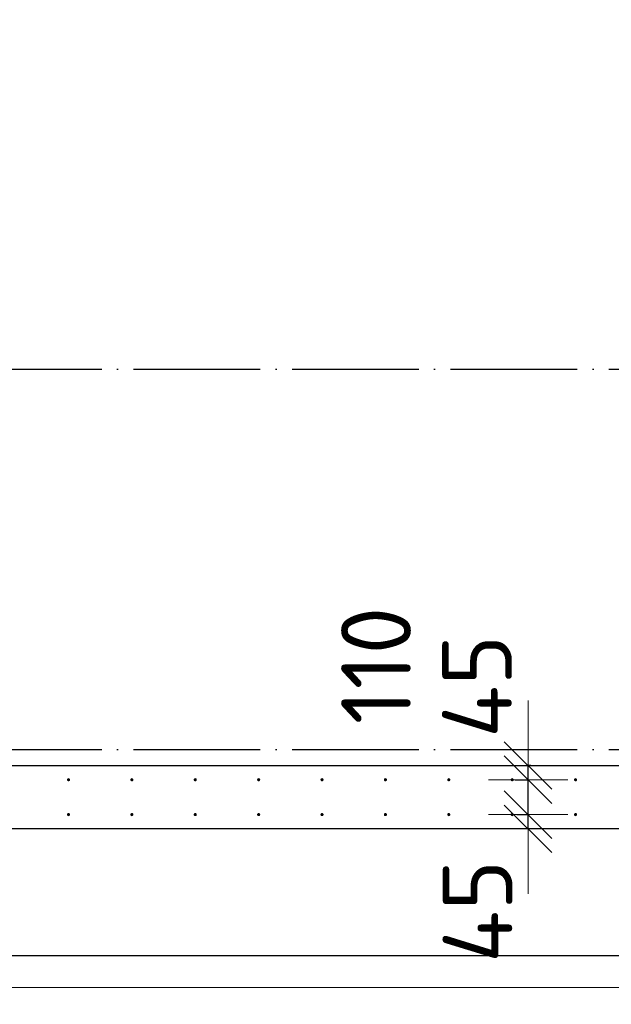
# Model space of a CAD drawing. Header units: millimetres. Extents: x 123094 to 184385, y 26948 to 48500.
# Tile 53 of 104: x 150846 to 152713, y 29197 to 32302. Entities that reach past the tile are written whole.
import ezdxf

# ---------------------------------------------------------------- set-up
doc = ezdxf.new("R2010")
doc.units = ezdxf.units.MM
doc.header["$PDMODE"] = 65
doc.linetypes.add('______11', pattern=[500, 400, -50, 0, -50])
doc.linetypes.add('______5', pattern=[1100, 800, -100, 100, -100])
for name, color, linetype, lineweight in [('Standard', 7, 'Continuous', 25), ('Арм.стержн. Выпуски', 180, 'Continuous', 35), ('Размерная линия_ общее', 7, 'Continuous', 13), ('Стена_ общее', 7, 'Continuous', 35), ('Фундамент_ общее', 7, 'Continuous', 35)]:
    doc.layers.add(name, color=color, linetype=linetype, lineweight=lineweight)
doc.layers.add('Осевая линия_ общее', color=7, linetype='______5', lineweight=13, true_color=0xa0a0a0)
doc.styles.add('ISOCPEUR', font='ISOCPEUR')
doc.dimstyles.new('DIMSTYLE_3', dxfattribs={"dimtxt": 220, "dimasz": 250, "dimexe": 0, "dimexo": 0, "dimgap": 110, "dimtad": 2, "dimdec": 0, "dimrnd": 5, "dimzin": 12, "dimdsep": 46, "dimtxsty": 'ISOCPEUR', "dimblk1": 'ALL_ML_STRICH', "dimblk2": 'ALL_ML_STRICH', "dimsah": 1, "dimcen": 0, "dimclrd": 7, "dimclre": 256, "dimclrt": 7, "dimadec": 0, "dimazin": 0, "dimtfac": 1, "dimtdec": 0, "dimtix": 1, "dimtmove": 2, "dimatfit": 3, "dimfxl": 0, "dimtzin": 0, "dimlwd": 0, "dimlwe": -3, "dimarcsym": 0})
doc.dimstyles.new('DIMSTYLE_5', dxfattribs={"dimtxt": 220, "dimasz": 250, "dimexe": 0, "dimexo": 0, "dimgap": 110, "dimtad": 2, "dimdec": 0, "dimrnd": 5, "dimzin": 12, "dimdsep": 46, "dimtxsty": 'ISOCPEUR', "dimblk1": 'ALL_ML_STRICH', "dimblk2": 'ALL_ML_STRICH', "dimsah": 1, "dimcen": 0, "dimclrd": 7, "dimclre": 256, "dimclrt": 7, "dimadec": 0, "dimazin": 0, "dimtfac": 1, "dimtdec": 0, "dimtix": 1, "dimtmove": 2, "dimatfit": 3, "dimfxl": 0, "dimtvp": 1.2, "dimtzin": 0, "dimlwd": 0, "dimlwe": -3, "dimarcsym": 0})

# ---------------------------------------------------------------- blocks, each defined once
blk = doc.blocks.new('ALL_ML_STRICH')
at = {"color": 0, "linetype": 'ByBlock', "lineweight": -2}
for p, q in [((0, -0.5), (0, 0.5)), ((-0.3, -0.3), (0.3, 0.3)), ((-1, 0), (0.5, 0))]:
    blk.add_line(p, q, dxfattribs=at)
blk = doc.blocks.new('*D120')
at = {"layer": 'DEFPOINTS', "color": 7, "linetype": 'Continuous', "lineweight": 13, "transparency": 33554687}
for p in [(152394.8, 29795), (152450.2, 29750), (152489.5, 29750)]:
    blk.add_point(p, dxfattribs=at)
at = {"layer": 'Размерная линия_ общее', "color": 253, "linetype": 'Continuous', "lineweight": -2, "true_color": 0xa0a0a0, "transparency": 33554687}
for p, q in [((152414.8, 29795), (152450.2, 29795)), ((152469.5, 29750), (152450.2, 29750))]:
    blk.add_line(p, q, dxfattribs=at)
at = {"layer": 'Размерная линия_ общее', "color": 7, "linetype": 'Continuous', "lineweight": -2, "transparency": 33554687}
blk.add_line((152450.2, 29750), (152450.2, 29795), dxfattribs=at)
at = {"layer": 'Размерная линия_ общее', "color": 7, "linetype": 'Continuous', "lineweight": 13, "transparency": 33554687, "xscale": 250, "yscale": 250, "zscale": 250}
for p, rotation in [((152450.2, 29750), 270), ((152450.2, 29795), 90)]:
    blk.add_blockref('ALL_ML_STRICH', p, dxfattribs=dict(at, rotation=rotation))
at = {"layer": 'Размерная линия_ общее', "color": 7, "linetype": 'Continuous', "lineweight": 13, "transparency": 33554687, "insert": (152290.7, 29489.6), "char_height": 220, "width": 440, "attachment_point": 5, "rotation": 90, "style": 'ISOCPEUR'}
blk.add_mtext('\\A1;{45}', dxfattribs=at)
blk = doc.blocks.new('*D121')
at = {"layer": 'DEFPOINTS', "color": 7, "linetype": 'Continuous', "lineweight": 13, "transparency": 33554687}
for p in [(152389.8, 29905), (152394.8, 29795), (152450.2, 29795)]:
    blk.add_point(p, dxfattribs=at)
at = {"layer": 'Размерная линия_ общее', "color": 253, "linetype": 'Continuous', "lineweight": -2, "true_color": 0xa0a0a0, "transparency": 33554687}
for p, q in [((152409.8, 29905), (152450.2, 29905)), ((152414.8, 29795), (152450.2, 29795))]:
    blk.add_line(p, q, dxfattribs=at)
at = {"layer": 'Размерная линия_ общее', "color": 7, "linetype": 'Continuous', "lineweight": -2, "transparency": 33554687}
blk.add_line((152450.2, 29795), (152450.2, 29905), dxfattribs=at)
at = {"layer": 'Размерная линия_ общее', "color": 7, "linetype": 'Continuous', "lineweight": 13, "transparency": 33554687, "xscale": 250, "yscale": 250, "zscale": 250}
for p, rotation in [((152450.2, 29795), 270), ((152450.2, 29905), 90)]:
    blk.add_blockref('ALL_ML_STRICH', p, dxfattribs=dict(at, rotation=rotation))
at = {"layer": 'Размерная линия_ общее', "color": 7, "linetype": 'Continuous', "lineweight": 13, "transparency": 33554687, "insert": (151970.3, 30265.2), "char_height": 220, "width": 660, "attachment_point": 5, "rotation": 90, "style": 'ISOCPEUR'}
blk.add_mtext('\\A1;{110}', dxfattribs=at)
blk = doc.blocks.new('*D122')
at = {"layer": 'DEFPOINTS', "color": 7, "linetype": 'Continuous', "lineweight": 13, "transparency": 33554687}
for p in [(152478.7, 29950), (152389.8, 29905), (152450.2, 29905)]:
    blk.add_point(p, dxfattribs=at)
at = {"layer": 'Размерная линия_ общее', "color": 253, "linetype": 'Continuous', "lineweight": -2, "true_color": 0xa0a0a0, "transparency": 33554687}
for p, q in [((152458.7, 29950), (152450.2, 29950)), ((152409.8, 29905), (152450.2, 29905))]:
    blk.add_line(p, q, dxfattribs=at)
at = {"layer": 'Размерная линия_ общее', "color": 7, "linetype": 'Continuous', "lineweight": -2, "transparency": 33554687}
blk.add_line((152450.2, 29905), (152450.2, 29950), dxfattribs=at)
at = {"layer": 'Размерная линия_ общее', "color": 7, "linetype": 'Continuous', "lineweight": 13, "transparency": 33554687, "xscale": 250, "yscale": 250, "zscale": 250}
for p, rotation in [((152450.2, 29905), 270), ((152450.2, 29950), 90)]:
    blk.add_blockref('ALL_ML_STRICH', p, dxfattribs=dict(at, rotation=rotation))
at = {"layer": 'Размерная линия_ общее', "color": 7, "linetype": 'Continuous', "lineweight": 13, "transparency": 33554687, "insert": (152288.9, 30199.4), "char_height": 220, "width": 440, "attachment_point": 5, "rotation": 90, "style": 'ISOCPEUR'}
blk.add_mtext('\\A1;{45}', dxfattribs=at)
blk = doc.blocks.new('*D356')
at = {"layer": 'DEFPOINTS', "color": 7, "linetype": 'Continuous', "lineweight": 13, "transparency": 33554687}
for p in [(149800, 29795), (153400, 29795), (149800, 28639)]:
    blk.add_point(p, dxfattribs=at)
at = {"layer": 'Размерная линия_ общее', "color": 253, "linetype": 'Continuous', "lineweight": -2, "true_color": 0xa0a0a0, "transparency": 33554687}
for p, q in [((149800, 29775), (149800, 28639)), ((153400, 29775), (153400, 28639))]:
    blk.add_line(p, q, dxfattribs=at)
at = {"layer": 'Размерная линия_ общее', "color": 7, "linetype": 'Continuous', "lineweight": -2, "transparency": 33554687}
blk.add_line((149800, 28639), (153400, 28639), dxfattribs=at)
at = {"layer": 'Размерная линия_ общее', "color": 7, "linetype": 'Continuous', "lineweight": 13, "transparency": 33554687, "xscale": 250, "yscale": 250, "zscale": 250, "rotation": 180}
blk.add_blockref('ALL_ML_STRICH', (149800, 28639), dxfattribs=at)
at = {"layer": 'Размерная линия_ общее', "color": 7, "linetype": 'Continuous', "lineweight": 13, "transparency": 33554687, "xscale": 250, "yscale": 250, "zscale": 250}
blk.add_blockref('ALL_ML_STRICH', (153400, 28639), dxfattribs=at)
at = {"layer": 'Размерная линия_ общее', "color": 7, "linetype": 'Continuous', "lineweight": 13, "transparency": 33554687, "insert": (150786, 28909), "char_height": 220, "width": 11, "attachment_point": 1, "line_spacing_factor": 0.60241, "style": 'ISOCPEUR'}
blk.add_mtext('18х200=3600', dxfattribs=at)

msp = doc.modelspace()

# ---------------------------------------------------------------- hatches: boundary and pattern name
at = {"layer": 'Арм.стержн. Выпуски', "linetype": 'Continuous', "lineweight": 35, "transparency": 33554687}
for points in [[(151005, 29905), (151004.6, 29906.9), (151003.5, 29908.5), (151001.9, 29909.6), (151000, 29910), (150998.1, 29909.6), (150996.5, 29908.5), (150995.4, 29906.9), (150995, 29905), (150995.4, 29903.1), (150996.5, 29901.5), (150998.1, 29900.4), (151000, 29900), (151001.9, 29900.4), (151003.5, 29901.5), (151004.6, 29903.1)], [(151205, 29905), (151204.6, 29906.9), (151203.5, 29908.5), (151201.9, 29909.6), (151200, 29910), (151198.1, 29909.6), (151196.5, 29908.5), (151195.4, 29906.9), (151195, 29905), (151195.4, 29903.1), (151196.5, 29901.5), (151198.1, 29900.4), (151200, 29900), (151201.9, 29900.4), (151203.5, 29901.5), (151204.6, 29903.1)], [(151405, 29905), (151404.6, 29906.9), (151403.5, 29908.5), (151401.9, 29909.6), (151400, 29910), (151398.1, 29909.6), (151396.5, 29908.5), (151395.4, 29906.9), (151395, 29905), (151395.4, 29903.1), (151396.5, 29901.5), (151398.1, 29900.4), (151400, 29900), (151401.9, 29900.4), (151403.5, 29901.5), (151404.6, 29903.1)], [(151605, 29905), (151604.6, 29906.9), (151603.5, 29908.5), (151601.9, 29909.6), (151600, 29910), (151598.1, 29909.6), (151596.5, 29908.5), (151595.4, 29906.9), (151595, 29905), (151595.4, 29903.1), (151596.5, 29901.5), (151598.1, 29900.4), (151600, 29900), (151601.9, 29900.4), (151603.5, 29901.5), (151604.6, 29903.1)], [(151805, 29905), (151804.6, 29906.9), (151803.5, 29908.5), (151801.9, 29909.6), (151800, 29910), (151798.1, 29909.6), (151796.5, 29908.5), (151795.4, 29906.9), (151795, 29905), (151795.4, 29903.1), (151796.5, 29901.5), (151798.1, 29900.4), (151800, 29900), (151801.9, 29900.4), (151803.5, 29901.5), (151804.6, 29903.1)], [(152005, 29905), (152004.6, 29906.9), (152003.5, 29908.5), (152001.9, 29909.6), (152000, 29910), (151998.1, 29909.6), (151996.5, 29908.5), (151995.4, 29906.9), (151995, 29905), (151995.4, 29903.1), (151996.5, 29901.5), (151998.1, 29900.4), (152000, 29900), (152001.9, 29900.4), (152003.5, 29901.5), (152004.6, 29903.1)], [(152205, 29905), (152204.6, 29906.9), (152203.5, 29908.5), (152201.9, 29909.6), (152200, 29910), (152198.1, 29909.6), (152196.5, 29908.5), (152195.4, 29906.9), (152195, 29905), (152195.4, 29903.1), (152196.5, 29901.5), (152198.1, 29900.4), (152200, 29900), (152201.9, 29900.4), (152203.5, 29901.5), (152204.6, 29903.1)], [(152405, 29905), (152404.6, 29906.9), (152403.5, 29908.5), (152401.9, 29909.6), (152400, 29910), (152398.1, 29909.6), (152396.5, 29908.5), (152395.4, 29906.9), (152395, 29905), (152395.4, 29903.1), (152396.5, 29901.5), (152398.1, 29900.4), (152400, 29900), (152401.9, 29900.4), (152403.5, 29901.5), (152404.6, 29903.1)], [(152605, 29905), (152604.6, 29906.9), (152603.5, 29908.5), (152601.9, 29909.6), (152600, 29910), (152598.1, 29909.6), (152596.5, 29908.5), (152595.4, 29906.9), (152595, 29905), (152595.4, 29903.1), (152596.5, 29901.5), (152598.1, 29900.4), (152600, 29900), (152601.9, 29900.4), (152603.5, 29901.5), (152604.6, 29903.1)], [(151005, 29795), (151004.6, 29796.9), (151003.5, 29798.5), (151001.9, 29799.6), (151000, 29800), (150998.1, 29799.6), (150996.5, 29798.5), (150995.4, 29796.9), (150995, 29795), (150995.4, 29793.1), (150996.5, 29791.5), (150998.1, 29790.4), (151000, 29790), (151001.9, 29790.4), (151003.5, 29791.5), (151004.6, 29793.1)], [(151205, 29795), (151204.6, 29796.9), (151203.5, 29798.5), (151201.9, 29799.6), (151200, 29800), (151198.1, 29799.6), (151196.5, 29798.5), (151195.4, 29796.9), (151195, 29795), (151195.4, 29793.1), (151196.5, 29791.5), (151198.1, 29790.4), (151200, 29790), (151201.9, 29790.4), (151203.5, 29791.5), (151204.6, 29793.1)], [(151405, 29795), (151404.6, 29796.9), (151403.5, 29798.5), (151401.9, 29799.6), (151400, 29800), (151398.1, 29799.6), (151396.5, 29798.5), (151395.4, 29796.9), (151395, 29795), (151395.4, 29793.1), (151396.5, 29791.5), (151398.1, 29790.4), (151400, 29790), (151401.9, 29790.4), (151403.5, 29791.5), (151404.6, 29793.1)], [(151605, 29795), (151604.6, 29796.9), (151603.5, 29798.5), (151601.9, 29799.6), (151600, 29800), (151598.1, 29799.6), (151596.5, 29798.5), (151595.4, 29796.9), (151595, 29795), (151595.4, 29793.1), (151596.5, 29791.5), (151598.1, 29790.4), (151600, 29790), (151601.9, 29790.4), (151603.5, 29791.5), (151604.6, 29793.1)], [(151805, 29795), (151804.6, 29796.9), (151803.5, 29798.5), (151801.9, 29799.6), (151800, 29800), (151798.1, 29799.6), (151796.5, 29798.5), (151795.4, 29796.9), (151795, 29795), (151795.4, 29793.1), (151796.5, 29791.5), (151798.1, 29790.4), (151800, 29790), (151801.9, 29790.4), (151803.5, 29791.5), (151804.6, 29793.1)], [(152005, 29795), (152004.6, 29796.9), (152003.5, 29798.5), (152001.9, 29799.6), (152000, 29800), (151998.1, 29799.6), (151996.5, 29798.5), (151995.4, 29796.9), (151995, 29795), (151995.4, 29793.1), (151996.5, 29791.5), (151998.1, 29790.4), (152000, 29790), (152001.9, 29790.4), (152003.5, 29791.5), (152004.6, 29793.1)], [(152205, 29795), (152204.6, 29796.9), (152203.5, 29798.5), (152201.9, 29799.6), (152200, 29800), (152198.1, 29799.6), (152196.5, 29798.5), (152195.4, 29796.9), (152195, 29795), (152195.4, 29793.1), (152196.5, 29791.5), (152198.1, 29790.4), (152200, 29790), (152201.9, 29790.4), (152203.5, 29791.5), (152204.6, 29793.1)], [(152405, 29795), (152404.6, 29796.9), (152403.5, 29798.5), (152401.9, 29799.6), (152400, 29800), (152398.1, 29799.6), (152396.5, 29798.5), (152395.4, 29796.9), (152395, 29795), (152395.4, 29793.1), (152396.5, 29791.5), (152398.1, 29790.4), (152400, 29790), (152401.9, 29790.4), (152403.5, 29791.5), (152404.6, 29793.1)], [(152605, 29795), (152604.6, 29796.9), (152603.5, 29798.5), (152601.9, 29799.6), (152600, 29800), (152598.1, 29799.6), (152596.5, 29798.5), (152595.4, 29796.9), (152595, 29795), (152595.4, 29793.1), (152596.5, 29791.5), (152598.1, 29790.4), (152600, 29790), (152601.9, 29790.4), (152603.5, 29791.5), (152604.6, 29793.1)]]:
    msp.add_hatch(color=4, dxfattribs=at).paths.add_polyline_path(points)

# ---------------------------------------------------------------- linework, layer by layer
at = {"layer": 'Standard', "color": 7, "linetype": 'Continuous', "lineweight": 13, "transparency": 33554687}
msp.add_lwpolyline([(125100, 29250), (167980, 29250), (167980, 48500), (125100, 48500), (125100, 29250)], dxfattribs=at)
at = {"layer": 'Осевая линия_ общее', "color": 253, "linetype": '______11', "lineweight": -3, "true_color": 0xa0a0a0, "transparency": 33554687}
for p, q in [((125200, 31200), (169325.4, 31200)), ((125200, 30000), (169325.4, 30000))]:
    msp.add_line(p, q, dxfattribs=at)
at = {"layer": 'Стена_ общее', "color": 7, "linetype": 'Continuous', "lineweight": 25, "transparency": 33554687}
for p, q in [((149740, 29950), (153460, 29950)), ((149740, 29950), (153460, 29950)), ((153660, 29750), (149740, 29750)), ((153660, 29750), (149740, 29750))]:
    msp.add_line(p, q, dxfattribs=at)
at = {"layer": 'Фундамент_ общее', "color": 7, "lineweight": 25, "transparency": 33554687}
msp.add_line((154060, 29350), (149140, 29350), dxfattribs=at)
at = {"layer": 'Фундамент_ общее', "color": 7, "linetype": 'Continuous', "lineweight": 25, "transparency": 33554687}
msp.add_line((154060, 29350), (149140, 29350), dxfattribs=at)

# ---------------------------------------------------------------- dimensions: what is measured, and where the dimension line sits
at = {"layer": 'Размерная линия_ общее', "color": 7, "linetype": 'Continuous', "lineweight": 13, "transparency": 33554687}
for base, p1, p2, picture, middle in [((152450.2, 29905), (152414.8, 29795), (152409.8, 29905), '*D121', (151970.3, 30265.2)), ((152450.2, 29950), (152409.8, 29905), (152458.7, 29950), '*D122', (152288.9, 30199.4)), ((152450.2, 29795), (152469.5, 29750), (152414.8, 29795), '*D120', (152290.7, 29489.6))]:
    dim = msp.add_linear_dim(base=base, p1=p1, p2=p2, angle=90, dimstyle='DIMSTYLE_5', override={"dimpost": '<>', "dimclrd": 7, "dimclre": 253, "dimclrt": 7, "dimlwd": 0, "dimlwe": 65533}, dxfattribs=at)
    dim.commit()
    dim.dimension.update_dxf_attribs({"geometry": picture, "text_midpoint": middle, "dimtype": 160})
dim = msp.add_linear_dim(base=(153400, 28639), p1=(149800, 29775), p2=(153400, 29775), text='18х200=3600', dimstyle='DIMSTYLE_3', override={"dimpost": '<>', "dimclrd": 7, "dimclre": 253, "dimclrt": 7, "dimlwd": 0, "dimlwe": 65533}, dxfattribs=at)
dim.commit()
dim.dimension.update_dxf_attribs({"geometry": '*D356', "text_midpoint": (151600, 28749), "dimtype": 160})

doc.saveas('drawing.dxf')
